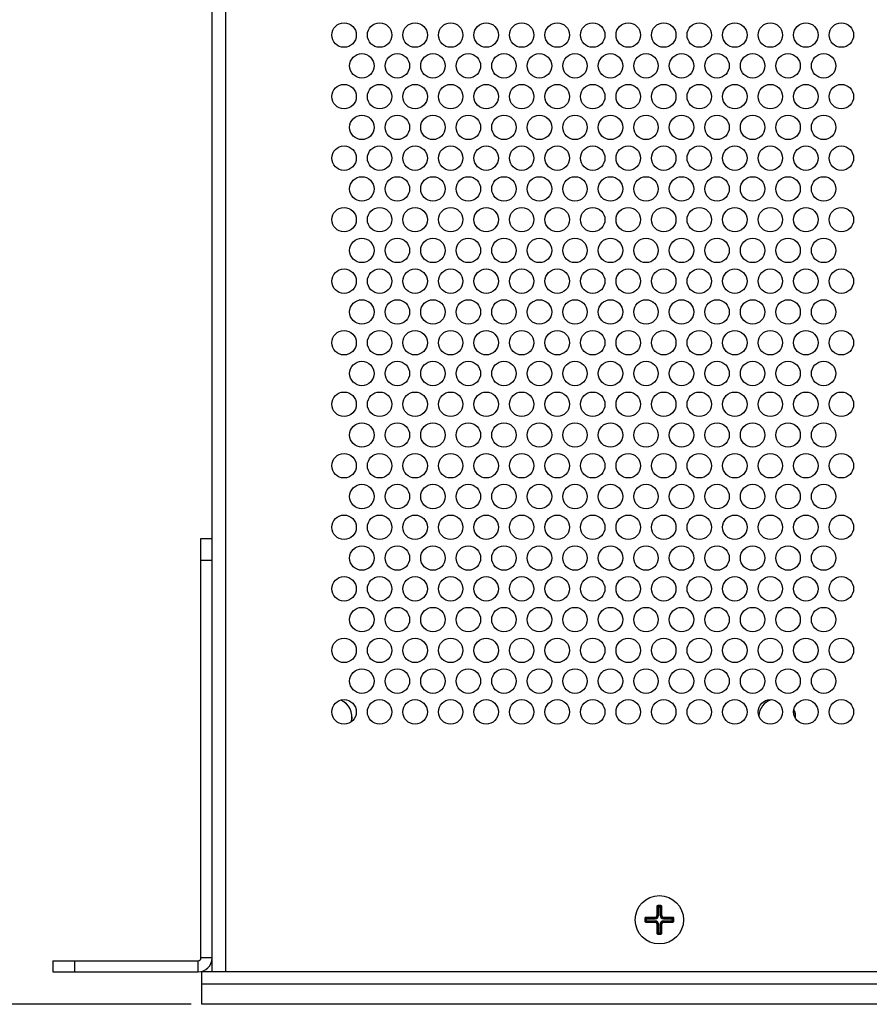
# Paper-space layout 'AV3_1' of a CAD drawing. Header units: inches. Extents: x 0 to 34, y -3.3 to 22.
# Tile 21 of 48: x 6.8 to 11.7, y 10.8 to 16.4. Entities that reach past the tile are written whole.
import ezdxf
from ezdxf.enums import TextEntityAlignment as Align

# ---------------------------------------------------------------- set-up
doc = ezdxf.new("R2010")
doc.units = ezdxf.units.IN
doc.header["$LTSCALE"] = 1.87
doc.header["$MEASUREMENT"] = 0
doc.layers.get('0').update_dxf_attribs({"linetype": 'CONTINUOUS'})
for name, color, linetype in [('02___PRT_ALL_AXES', 7, 'CONTINUOUS'), ('3_ALL_AXES', 7, 'CONTINUOUS'), ('DIM', 7, 'CONTINUOUS')]:
    doc.layers.add(name, color=color, linetype=linetype)
doc.dimstyles.new('DIMSTYLE_1', dxfattribs={"dimtxt": 0.125, "dimasz": 0.18, "dimexe": 0.125, "dimexo": 0.0625, "dimgap": 0.0625, "dimtad": 0, "dimtih": 1, "dimtoh": 1, "dimzin": 4, "dimdsep": 46, "dimtxsty": 'Standard', "dimblk": '_FILLED', "dimblk1": '_FILLED', "dimblk2": '_FILLED', "dimcen": 0.09, "dimadec": 0, "dimazin": 0, "dimtp": 0.01, "dimtm": 0.01, "dimtfac": 1, "dimtofl": 0, "dimtmove": 0, "dimatfit": 3, "dimldrblk": '_FILLED', "dimfxl": 0, "dimtolj": 1, "dimtzin": 4, "dimarcsym": 0})

# ---------------------------------------------------------------- blocks, each defined once
blk = doc.blocks.new('_FILLED')
at = {"color": 0, "linetype": 'ByBlock'}
blk.add_solid([(0, 0), (-1, 0.174), (-1, -0.174)], dxfattribs=at)
blk = doc.blocks.new('*D1')
at = {"layer": 'DIM', "color": 2, "linetype": 'Continuous'}
for p, q in [((8.2252, 20.8096), (5.8013, 20.8096)), ((5.9263, 20.8096), (5.9263, 15.906)), ((5.9263, 10.7524), (5.9263, 15.4685)), ((7.7502, 10.7524), (5.8013, 10.7524))]:
    blk.add_line(p, q, dxfattribs=at)
at = {"layer": 'DIM', "color": 2, "linetype": 'Continuous', "xscale": 0.18, "yscale": 0.18, "zscale": 0.18}
for p, rotation in [((5.9263, 20.8096), 90), ((5.9263, 10.7524), 270)]:
    blk.add_blockref('_FILLED', p, dxfattribs=dict(at, rotation=rotation))
at = {"layer": 'DIM', "color": 2, "linetype": 'Continuous'}
for s, width, p, p2 in [('10.06', 1.362964, (5.4888, 15.7185), (6.1138, 15.7185)), ('[', 1.498984, (5.4888, 15.531), (5.6138, 15.531)), ('255,5', 1.111027, (5.6138, 15.531), (6.2388, 15.531)), (']', 1.498984, (6.2388, 15.531), (6.3638, 15.531))]:
    blk.add_text(s, height=0.125, dxfattribs=dict(at, width=width)).set_placement(p, p2, align=Align.FIT)

psp = doc.layouts.new('AV3_1')

# ---------------------------------------------------------------- linework, layer by layer
at = {"color": 7, "linetype": 'Continuous'}
for p, q in [((7.8712, 13.4372), (7.8712, 20.7199)), ((7.8072, 11.0199), (7.8072, 13.4399)), ((7.8072, 13.4399), (7.8712, 13.4399)), ((10.4387, 11.3179), (10.4387, 11.2639)), ((10.4617, 11.3229), (10.4437, 11.3229)), ((10.4667, 11.2639), (10.4667, 11.3179)), ((10.4287, 11.2539), (10.3747, 11.2539)), ((10.5307, 11.2539), (10.4767, 11.2539)), ((10.3697, 11.2489), (10.3697, 11.2309)), ((10.3747, 11.2259), (10.4287, 11.2259)), ((10.4387, 11.2159), (10.4387, 11.1619)), ((10.4667, 11.1619), (10.4667, 11.2159)), ((10.4767, 11.2259), (10.5307, 11.2259)), ((10.5357, 11.2309), (10.5357, 11.2489)), ((10.4437, 11.1569), (10.4617, 11.1569)), ((6.9527, 11.0039), (6.9527, 10.9399)), ((6.9527, 11.0039), (7.7912, 11.0039)), ((7.8712, 10.9399), (7.8712, 11.0199)), ((7.8127, 10.7524), (7.8127, 10.9399)), ((25.0927, 10.9399), (7.8127, 10.9399)), ((25.0927, 10.8678), (7.8127, 10.8678)), ((25.0927, 10.7524), (7.8127, 10.7524))]:
    psp.add_line(p, q, dxfattribs=at)
at = {"color": 9, "linetype": 'Continuous'}
for p, q in [((7.9512, 10.9399), (7.9512, 20.7199)), ((7.8072, 13.3149), (7.8712, 13.3149)), ((10.4387, 11.3179), (10.4418, 11.3179)), ((10.4423, 11.2639), (10.4423, 11.3143)), ((10.4423, 11.3143), (10.463, 11.3143)), ((10.4437, 11.3229), (10.4437, 11.3198)), ((10.4472, 11.2639), (10.4472, 11.3192)), ((10.4472, 11.3192), (10.4581, 11.3192)), ((10.4581, 11.2639), (10.4581, 11.3192)), ((10.4617, 11.3229), (10.4617, 11.3198)), ((10.463, 11.3143), (10.463, 11.2639)), ((10.4667, 11.3179), (10.4635, 11.3179)), ((10.3747, 11.2539), (10.3747, 11.2508)), ((10.4287, 11.2453), (10.4287, 11.2539)), ((10.4472, 11.2639), (10.4387, 11.2639)), ((10.4581, 11.2639), (10.4667, 11.2639)), ((10.4767, 11.2453), (10.4767, 11.2539)), ((10.5307, 11.2539), (10.5307, 11.2508)), ((10.3697, 11.2489), (10.3728, 11.2489)), ((10.3697, 11.2309), (10.3728, 11.2309)), ((10.3733, 11.2344), (10.3733, 11.2453)), ((10.3733, 11.2453), (10.4287, 11.2453)), ((10.3733, 11.2344), (10.4287, 11.2344)), ((10.3747, 11.2259), (10.3747, 11.229)), ((10.3782, 11.2295), (10.3782, 11.2502)), ((10.3782, 11.2502), (10.4287, 11.2502)), ((10.3782, 11.2295), (10.4287, 11.2295)), ((10.4287, 11.2259), (10.4287, 11.2344)), ((10.4387, 11.2159), (10.4472, 11.2159)), ((10.4423, 11.2159), (10.4423, 11.1654)), ((10.4472, 11.2159), (10.4472, 11.1605)), ((10.4581, 11.2159), (10.4581, 11.1605)), ((10.4581, 11.2159), (10.4667, 11.2159)), ((10.463, 11.2159), (10.463, 11.1654)), ((10.4767, 11.2502), (10.5271, 11.2502)), ((10.4767, 11.2453), (10.532, 11.2453)), ((10.4767, 11.2344), (10.4767, 11.2259)), ((10.4767, 11.2344), (10.532, 11.2344)), ((10.5271, 11.2295), (10.4767, 11.2295)), ((10.5271, 11.2295), (10.5271, 11.2502)), ((10.5307, 11.2259), (10.5307, 11.229)), ((10.532, 11.2453), (10.532, 11.2344)), ((10.5357, 11.2489), (10.5325, 11.2489)), ((10.5357, 11.2309), (10.5325, 11.2309)), ((10.4387, 11.1619), (10.4418, 11.1619)), ((10.4423, 11.1654), (10.463, 11.1654)), ((10.4437, 11.1569), (10.4437, 11.16)), ((10.4581, 11.1605), (10.4472, 11.1605)), ((10.4617, 11.1569), (10.4617, 11.16)), ((10.4667, 11.1619), (10.4635, 11.1619)), ((7.0777, 11.0039), (7.0777, 10.9399)), ((7.7912, 10.9399), (7.7912, 11.0039)), ((7.8712, 11.0199), (7.8072, 11.0199))]:
    psp.add_line(p, q, dxfattribs=at)
at = {"color": 3, "linetype": 'Continuous'}
for p, q in [((7.8712, 11.0199), (7.8712, 13.4372)), ((6.9527, 10.9399), (7.7912, 10.9399))]:
    psp.add_line(p, q, dxfattribs=at)
at = {"color": 7, "linetype": 'Continuous'}
psp.add_circle((10.4527, 11.2399), 0.1395, dxfattribs=at)
for centre, radius, start, end in [((8.5727, 12.4099), 0.106, 345.576, 67.1881), ((11.1327, 12.4099), 0.106, 109.0684, 176.5292), ((11.1327, 12.4099), 0.106, 0, 24.3605), ((10.4437, 11.3179), 0.005, 90, 180), ((10.4617, 11.3179), 0.005, 0, 90), ((10.3747, 11.2489), 0.005, 90, 180), ((10.4287, 11.2639), 0.01, 270, 360), ((10.4767, 11.2639), 0.01, 180, 270), ((10.5307, 11.2489), 0.005, 0, 90), ((10.3747, 11.2309), 0.005, 180, 270), ((10.4287, 11.2159), 0.01, 0, 90), ((10.4767, 11.2159), 0.01, 90, 180), ((10.5307, 11.2309), 0.005, 270, 360), ((10.4437, 11.1619), 0.005, 180, 270), ((10.4617, 11.1619), 0.005, 270, 360), ((7.7912, 11.0199), 0.016, 270, 360)]:
    psp.add_arc(centre, radius, start, end, dxfattribs=at)
at = {"color": 9, "linetype": 'Continuous'}
for centre, radius, start, end in [((10.4437, 11.3179), 0.0019, 90, 180), ((10.4617, 11.3179), 0.0019, 0, 90), ((10.3747, 11.2489), 0.0019, 90, 180), ((10.4287, 11.2639), 0.0186, 270, 360), ((10.4287, 11.2639), 0.0136, 270, 360), ((10.4767, 11.2639), 0.0186, 180, 270), ((10.4767, 11.2639), 0.0136, 180, 270), ((10.5307, 11.2489), 0.0019, 0, 90), ((10.3747, 11.2309), 0.0019, 180, 270), ((10.4287, 11.2159), 0.0186, 0, 90), ((10.4287, 11.2159), 0.0136, 0, 90), ((10.4767, 11.2159), 0.0186, 90, 180), ((10.4767, 11.2159), 0.0136, 90, 180), ((10.5307, 11.2309), 0.0019, 270, 360), ((10.4437, 11.1619), 0.0019, 180, 270), ((10.4617, 11.1619), 0.0019, 270, 360)]:
    psp.add_arc(centre, radius, start, end, dxfattribs=at)
at = {"color": 3, "linetype": 'Continuous'}
psp.add_arc((7.7912, 11.0199), 0.08, 270, 360, dxfattribs=at)
at = {"color": 9, "linetype": 'Continuous'}
for points, knots in [([(10.4423, 11.3143), (10.4423, 11.3145), (10.4423, 11.3149), (10.4422, 11.3156), (10.4422, 11.3162), (10.4421, 11.3166), (10.4421, 11.317), (10.442, 11.3172), (10.442, 11.3174), (10.4419, 11.3175), (10.4419, 11.3177), (10.4419, 11.3177), (10.4418, 11.3178), (10.4418, 11.3178), (10.4418, 11.3178), (10.4418, 11.3179), (10.4418, 11.3179), (10.4418, 11.3179)], [0, 0, 0, 0, 0.178503, 0.353451, 0.518806, 0.668524, 0.735643, 0.796609, 0.850698, 0.897214, 0.935518, 0.951434, 0.965139, 0.976642, 0.986038, 0.993607, 1, 1, 1, 1]), ([(10.4423, 11.3143), (10.4423, 11.3143), (10.4423, 11.3143), (10.4424, 11.3144), (10.4425, 11.3144), (10.4426, 11.3145), (10.4427, 11.3146), (10.4429, 11.3148), (10.4432, 11.315), (10.4436, 11.3153), (10.4441, 11.3157), (10.4445, 11.3161), (10.4449, 11.3166), (10.4454, 11.317), (10.4458, 11.3175), (10.4462, 11.3179), (10.4465, 11.3183), (10.4468, 11.3186), (10.4469, 11.3188), (10.447, 11.3189), (10.4471, 11.319), (10.4472, 11.3191), (10.4472, 11.3192), (10.4472, 11.3192), (10.4472, 11.3192)], [0, 0, 0, 0, 0.008362, 0.02041, 0.03614, 0.055513, 0.078451, 0.104775, 0.166718, 0.239494, 0.320932, 0.408749, 0.499861, 0.590892, 0.678611, 0.760098, 0.833181, 0.895703, 0.922277, 0.945343, 0.964676, 0.980212, 0.991953, 1, 1, 1, 1]), ([(10.4472, 11.3192), (10.447, 11.3192), (10.4466, 11.3193), (10.4459, 11.3193), (10.4453, 11.3193), (10.4449, 11.3194), (10.4445, 11.3194), (10.4443, 11.3195), (10.4441, 11.3195), (10.444, 11.3196), (10.4439, 11.3196), (10.4438, 11.3196), (10.4437, 11.3197), (10.4437, 11.3197), (10.4437, 11.3197), (10.4437, 11.3197), (10.4437, 11.3197), (10.4437, 11.3198)], [0, 0, 0, 0, 0.178553, 0.353499, 0.518826, 0.668508, 0.735611, 0.796565, 0.850647, 0.897161, 0.935472, 0.951394, 0.965107, 0.976619, 0.986026, 0.993603, 1, 1, 1, 1]), ([(10.4581, 11.3192), (10.4583, 11.3192), (10.4587, 11.3193), (10.4594, 11.3193), (10.46, 11.3193), (10.4604, 11.3194), (10.4608, 11.3194), (10.461, 11.3195), (10.4612, 11.3195), (10.4613, 11.3196), (10.4614, 11.3196), (10.4615, 11.3196), (10.4616, 11.3197), (10.4616, 11.3197), (10.4616, 11.3197), (10.4616, 11.3197), (10.4617, 11.3197), (10.4617, 11.3198)], [0, 0, 0, 0, 0.178503, 0.353451, 0.518806, 0.668524, 0.735643, 0.796609, 0.850698, 0.897214, 0.935518, 0.951434, 0.965139, 0.976642, 0.986038, 0.993607, 1, 1, 1, 1]), ([(10.4581, 11.3192), (10.4581, 11.3192), (10.4581, 11.3192), (10.4582, 11.3191), (10.4582, 11.319), (10.4583, 11.3189), (10.4584, 11.3188), (10.4585, 11.3186), (10.4588, 11.3183), (10.4591, 11.3179), (10.4595, 11.3175), (10.4599, 11.317), (10.4604, 11.3166), (10.4608, 11.3161), (10.4613, 11.3157), (10.4617, 11.3153), (10.4621, 11.315), (10.4624, 11.3147), (10.4626, 11.3146), (10.4627, 11.3145), (10.4628, 11.3144), (10.4629, 11.3143), (10.463, 11.3143), (10.463, 11.3143), (10.463, 11.3143)], [0, 0, 0, 0, 0.008362, 0.02041, 0.03614, 0.055513, 0.078451, 0.104775, 0.166718, 0.239494, 0.320932, 0.408749, 0.499861, 0.590892, 0.678611, 0.760098, 0.833181, 0.895703, 0.922277, 0.945343, 0.964676, 0.980212, 0.991953, 1, 1, 1, 1]), ([(10.463, 11.3143), (10.463, 11.3145), (10.463, 11.3149), (10.4631, 11.3156), (10.4631, 11.3162), (10.4632, 11.3166), (10.4632, 11.317), (10.4633, 11.3172), (10.4633, 11.3174), (10.4634, 11.3175), (10.4634, 11.3177), (10.4634, 11.3177), (10.4635, 11.3178), (10.4635, 11.3178), (10.4635, 11.3178), (10.4635, 11.3179), (10.4635, 11.3179), (10.4635, 11.3179)], [0, 0, 0, 0, 0.178553, 0.353499, 0.518826, 0.668508, 0.735611, 0.796565, 0.850647, 0.897161, 0.935472, 0.951394, 0.965107, 0.976619, 0.986026, 0.993603, 1, 1, 1, 1]), ([(10.3782, 11.2502), (10.378, 11.2502), (10.3776, 11.2503), (10.3769, 11.2503), (10.3763, 11.2503), (10.3759, 11.2504), (10.3755, 11.2504), (10.3753, 11.2505), (10.3751, 11.2505), (10.375, 11.2506), (10.3749, 11.2506), (10.3748, 11.2506), (10.3747, 11.2507), (10.3747, 11.2507), (10.3747, 11.2507), (10.3747, 11.2507), (10.3747, 11.2507), (10.3747, 11.2508)], [0, 0, 0, 0, 0.178553, 0.353499, 0.518826, 0.668508, 0.735611, 0.796565, 0.850647, 0.897161, 0.935472, 0.951394, 0.965107, 0.976619, 0.986026, 0.993603, 1, 1, 1, 1]), ([(10.5271, 11.2502), (10.5273, 11.2502), (10.5277, 11.2503), (10.5284, 11.2503), (10.529, 11.2503), (10.5294, 11.2504), (10.5298, 11.2504), (10.53, 11.2505), (10.5302, 11.2505), (10.5303, 11.2506), (10.5304, 11.2506), (10.5305, 11.2506), (10.5306, 11.2507), (10.5306, 11.2507), (10.5306, 11.2507), (10.5306, 11.2507), (10.5307, 11.2507), (10.5307, 11.2508)], [0, 0, 0, 0, 0.178503, 0.353451, 0.518806, 0.668524, 0.735643, 0.796609, 0.850698, 0.897214, 0.935518, 0.951434, 0.965139, 0.976642, 0.986038, 0.993607, 1, 1, 1, 1]), ([(10.3733, 11.2453), (10.3733, 11.2455), (10.3733, 11.2459), (10.3732, 11.2466), (10.3732, 11.2472), (10.3731, 11.2476), (10.3731, 11.248), (10.373, 11.2482), (10.373, 11.2484), (10.3729, 11.2485), (10.3729, 11.2487), (10.3729, 11.2487), (10.3728, 11.2488), (10.3728, 11.2488), (10.3728, 11.2488), (10.3728, 11.2489), (10.3728, 11.2489), (10.3728, 11.2489)], [0, 0, 0, 0, 0.178503, 0.353451, 0.518806, 0.668524, 0.735643, 0.796609, 0.850698, 0.897214, 0.935518, 0.951434, 0.965139, 0.976642, 0.986038, 0.993607, 1, 1, 1, 1]), ([(10.3733, 11.2344), (10.3733, 11.2342), (10.3733, 11.2338), (10.3732, 11.2331), (10.3732, 11.2326), (10.3731, 11.2321), (10.3731, 11.2318), (10.373, 11.2315), (10.373, 11.2313), (10.3729, 11.2312), (10.3729, 11.2311), (10.3729, 11.231), (10.3728, 11.2309), (10.3728, 11.2309), (10.3728, 11.2309), (10.3728, 11.2309), (10.3728, 11.2309), (10.3728, 11.2309)], [0, 0, 0, 0, 0.178503, 0.353451, 0.518806, 0.668524, 0.735643, 0.796609, 0.850698, 0.897214, 0.935518, 0.951434, 0.965139, 0.976642, 0.986038, 0.993607, 1, 1, 1, 1]), ([(10.3733, 11.2453), (10.3733, 11.2453), (10.3733, 11.2453), (10.3734, 11.2454), (10.3735, 11.2454), (10.3736, 11.2455), (10.3737, 11.2456), (10.3739, 11.2458), (10.3742, 11.246), (10.3746, 11.2463), (10.3751, 11.2467), (10.3755, 11.2471), (10.3759, 11.2476), (10.3764, 11.248), (10.3768, 11.2485), (10.3772, 11.2489), (10.3775, 11.2493), (10.3778, 11.2496), (10.3779, 11.2498), (10.378, 11.2499), (10.3781, 11.25), (10.3782, 11.2501), (10.3782, 11.2502), (10.3782, 11.2502), (10.3782, 11.2502)], [0, 0, 0, 0, 0.008362, 0.02041, 0.03614, 0.055513, 0.078451, 0.104775, 0.166718, 0.239494, 0.320932, 0.408749, 0.499861, 0.590892, 0.678611, 0.760098, 0.833181, 0.895703, 0.922277, 0.945343, 0.964676, 0.980212, 0.991953, 1, 1, 1, 1]), ([(10.3782, 11.2295), (10.3782, 11.2295), (10.3782, 11.2295), (10.3782, 11.2296), (10.3781, 11.2297), (10.378, 11.2298), (10.3779, 11.2299), (10.3778, 11.2301), (10.3775, 11.2304), (10.3772, 11.2308), (10.3768, 11.2313), (10.3764, 11.2317), (10.3759, 11.2321), (10.3755, 11.2326), (10.3751, 11.233), (10.3746, 11.2334), (10.3742, 11.2337), (10.3739, 11.234), (10.3737, 11.2341), (10.3736, 11.2342), (10.3735, 11.2343), (10.3734, 11.2344), (10.3733, 11.2344), (10.3733, 11.2344), (10.3733, 11.2344)], [0, 0, 0, 0, 0.008047, 0.019788, 0.035324, 0.054657, 0.077723, 0.104297, 0.166819, 0.239902, 0.321389, 0.409108, 0.500139, 0.591251, 0.679068, 0.760506, 0.833282, 0.895225, 0.921549, 0.944487, 0.96386, 0.97959, 0.991638, 1, 1, 1, 1]), ([(10.3782, 11.2295), (10.378, 11.2295), (10.3776, 11.2295), (10.3769, 11.2294), (10.3763, 11.2294), (10.3759, 11.2293), (10.3755, 11.2293), (10.3753, 11.2292), (10.3751, 11.2292), (10.375, 11.2291), (10.3749, 11.2291), (10.3748, 11.2291), (10.3747, 11.2291), (10.3747, 11.229), (10.3747, 11.229), (10.3747, 11.229), (10.3747, 11.229), (10.3747, 11.229)], [0, 0, 0, 0, 0.178553, 0.353499, 0.518826, 0.668508, 0.735611, 0.796565, 0.850647, 0.897161, 0.935472, 0.951394, 0.965107, 0.976619, 0.986026, 0.993603, 1, 1, 1, 1]), ([(10.5271, 11.2502), (10.5271, 11.2502), (10.5271, 11.2502), (10.5272, 11.2501), (10.5272, 11.25), (10.5273, 11.2499), (10.5274, 11.2498), (10.5275, 11.2496), (10.5278, 11.2493), (10.5281, 11.2489), (10.5285, 11.2485), (10.5289, 11.248), (10.5294, 11.2476), (10.5298, 11.2471), (10.5303, 11.2467), (10.5307, 11.2463), (10.5311, 11.246), (10.5314, 11.2457), (10.5316, 11.2456), (10.5317, 11.2455), (10.5318, 11.2454), (10.5319, 11.2453), (10.532, 11.2453), (10.532, 11.2453), (10.532, 11.2453)], [0, 0, 0, 0, 0.008362, 0.02041, 0.03614, 0.055513, 0.078451, 0.104775, 0.166718, 0.239494, 0.320932, 0.408749, 0.499861, 0.590892, 0.678611, 0.760098, 0.833181, 0.895703, 0.922277, 0.945343, 0.964676, 0.980212, 0.991953, 1, 1, 1, 1]), ([(10.532, 11.2344), (10.532, 11.2344), (10.532, 11.2344), (10.5319, 11.2344), (10.5318, 11.2343), (10.5317, 11.2342), (10.5316, 11.2341), (10.5314, 11.234), (10.5311, 11.2337), (10.5307, 11.2334), (10.5303, 11.233), (10.5298, 11.2326), (10.5294, 11.2321), (10.5289, 11.2317), (10.5285, 11.2313), (10.5281, 11.2308), (10.5278, 11.2304), (10.5275, 11.2301), (10.5274, 11.2299), (10.5273, 11.2298), (10.5272, 11.2297), (10.5271, 11.2296), (10.5271, 11.2295), (10.5271, 11.2295), (10.5271, 11.2295)], [0, 0, 0, 0, 0.008362, 0.02041, 0.03614, 0.055513, 0.078451, 0.104775, 0.166718, 0.239494, 0.320932, 0.408749, 0.499861, 0.590892, 0.678611, 0.760098, 0.833181, 0.895703, 0.922277, 0.945343, 0.964676, 0.980212, 0.991953, 1, 1, 1, 1]), ([(10.5271, 11.2295), (10.5273, 11.2295), (10.5277, 11.2295), (10.5284, 11.2294), (10.529, 11.2294), (10.5294, 11.2293), (10.5298, 11.2293), (10.53, 11.2292), (10.5302, 11.2292), (10.5303, 11.2291), (10.5304, 11.2291), (10.5305, 11.2291), (10.5306, 11.2291), (10.5306, 11.229), (10.5306, 11.229), (10.5306, 11.229), (10.5307, 11.229), (10.5307, 11.229)], [0, 0, 0, 0, 0.178553, 0.353499, 0.518826, 0.668508, 0.735611, 0.796565, 0.850647, 0.897161, 0.935472, 0.951394, 0.965107, 0.976619, 0.986026, 0.993603, 1, 1, 1, 1]), ([(10.532, 11.2453), (10.532, 11.2455), (10.532, 11.2459), (10.5321, 11.2466), (10.5321, 11.2472), (10.5322, 11.2476), (10.5322, 11.248), (10.5323, 11.2482), (10.5323, 11.2484), (10.5324, 11.2485), (10.5324, 11.2487), (10.5324, 11.2487), (10.5325, 11.2488), (10.5325, 11.2488), (10.5325, 11.2488), (10.5325, 11.2489), (10.5325, 11.2489), (10.5325, 11.2489)], [0, 0, 0, 0, 0.178553, 0.353499, 0.518826, 0.668508, 0.735611, 0.796565, 0.850647, 0.897161, 0.935472, 0.951394, 0.965107, 0.976619, 0.986026, 0.993603, 1, 1, 1, 1]), ([(10.532, 11.2344), (10.532, 11.2342), (10.5321, 11.2338), (10.5321, 11.2331), (10.5321, 11.2326), (10.5322, 11.2321), (10.5322, 11.2318), (10.5323, 11.2315), (10.5323, 11.2313), (10.5324, 11.2312), (10.5324, 11.2311), (10.5324, 11.231), (10.5325, 11.2309), (10.5325, 11.2309), (10.5325, 11.2309), (10.5325, 11.2309), (10.5325, 11.2309), (10.5325, 11.2309)], [0, 0, 0, 0, 0.178503, 0.353451, 0.518806, 0.668524, 0.735643, 0.796609, 0.850698, 0.897214, 0.935518, 0.951434, 0.965139, 0.976642, 0.986038, 0.993607, 1, 1, 1, 1]), ([(10.4423, 11.1654), (10.4423, 11.1652), (10.4423, 11.1648), (10.4422, 11.1641), (10.4422, 11.1635), (10.4421, 11.1631), (10.4421, 11.1628), (10.442, 11.1625), (10.442, 11.1623), (10.4419, 11.1622), (10.4419, 11.1621), (10.4419, 11.162), (10.4418, 11.1619), (10.4418, 11.1619), (10.4418, 11.1619), (10.4418, 11.1619), (10.4418, 11.1619), (10.4418, 11.1619)], [0, 0, 0, 0, 0.178553, 0.353499, 0.518826, 0.668508, 0.735611, 0.796565, 0.850647, 0.897161, 0.935472, 0.951394, 0.965107, 0.976619, 0.986026, 0.993603, 1, 1, 1, 1]), ([(10.4472, 11.1605), (10.4472, 11.1605), (10.4472, 11.1605), (10.4471, 11.1606), (10.4471, 11.1607), (10.447, 11.1608), (10.4469, 11.1609), (10.4468, 11.1611), (10.4465, 11.1614), (10.4462, 11.1618), (10.4458, 11.1623), (10.4454, 11.1627), (10.4449, 11.1631), (10.4445, 11.1636), (10.444, 11.164), (10.4436, 11.1644), (10.4432, 11.1647), (10.4429, 11.165), (10.4427, 11.1651), (10.4426, 11.1652), (10.4425, 11.1653), (10.4424, 11.1654), (10.4423, 11.1654), (10.4423, 11.1654), (10.4423, 11.1654)], [0, 0, 0, 0, 0.008362, 0.02041, 0.03614, 0.055513, 0.078451, 0.104775, 0.166718, 0.239494, 0.320932, 0.408749, 0.499861, 0.590892, 0.678611, 0.760098, 0.833181, 0.895703, 0.922277, 0.945343, 0.964676, 0.980212, 0.991953, 1, 1, 1, 1]), ([(10.4472, 11.1605), (10.447, 11.1605), (10.4466, 11.1605), (10.4459, 11.1604), (10.4453, 11.1604), (10.4449, 11.1603), (10.4445, 11.1603), (10.4443, 11.1602), (10.4441, 11.1602), (10.444, 11.1601), (10.4439, 11.1601), (10.4438, 11.1601), (10.4437, 11.1601), (10.4437, 11.16), (10.4437, 11.16), (10.4437, 11.16), (10.4437, 11.16), (10.4437, 11.16)], [0, 0, 0, 0, 0.178503, 0.353451, 0.518806, 0.668524, 0.735643, 0.796609, 0.850698, 0.897214, 0.935518, 0.951434, 0.965139, 0.976642, 0.986038, 0.993607, 1, 1, 1, 1]), ([(10.463, 11.1654), (10.463, 11.1654), (10.463, 11.1654), (10.4629, 11.1654), (10.4628, 11.1653), (10.4627, 11.1652), (10.4626, 11.1651), (10.4624, 11.165), (10.4621, 11.1647), (10.4617, 11.1644), (10.4613, 11.164), (10.4608, 11.1636), (10.4604, 11.1631), (10.4599, 11.1627), (10.4595, 11.1623), (10.4591, 11.1618), (10.4588, 11.1614), (10.4585, 11.1611), (10.4584, 11.1609), (10.4583, 11.1608), (10.4582, 11.1607), (10.4581, 11.1606), (10.4581, 11.1605), (10.4581, 11.1605), (10.4581, 11.1605)], [0, 0, 0, 0, 0.008362, 0.02041, 0.03614, 0.055513, 0.078451, 0.104775, 0.166718, 0.239494, 0.320932, 0.408749, 0.499861, 0.590892, 0.678611, 0.760098, 0.833181, 0.895703, 0.922277, 0.945343, 0.964676, 0.980212, 0.991953, 1, 1, 1, 1]), ([(10.4581, 11.1605), (10.4583, 11.1605), (10.4587, 11.1605), (10.4594, 11.1604), (10.46, 11.1604), (10.4604, 11.1603), (10.4608, 11.1603), (10.461, 11.1602), (10.4612, 11.1602), (10.4613, 11.1601), (10.4614, 11.1601), (10.4615, 11.1601), (10.4616, 11.1601), (10.4616, 11.16), (10.4616, 11.16), (10.4616, 11.16), (10.4617, 11.16), (10.4617, 11.16)], [0, 0, 0, 0, 0.178553, 0.353499, 0.518826, 0.668508, 0.735611, 0.796565, 0.850647, 0.897161, 0.935472, 0.951394, 0.965107, 0.976619, 0.986026, 0.993603, 1, 1, 1, 1]), ([(10.463, 11.1654), (10.463, 11.1652), (10.4631, 11.1648), (10.4631, 11.1641), (10.4631, 11.1635), (10.4632, 11.1631), (10.4632, 11.1628), (10.4633, 11.1625), (10.4633, 11.1623), (10.4634, 11.1622), (10.4634, 11.1621), (10.4634, 11.162), (10.4635, 11.1619), (10.4635, 11.1619), (10.4635, 11.1619), (10.4635, 11.1619), (10.4635, 11.1619), (10.4635, 11.1619)], [0, 0, 0, 0, 0.178503, 0.353451, 0.518806, 0.668524, 0.735643, 0.796609, 0.850698, 0.897214, 0.935518, 0.951434, 0.965139, 0.976642, 0.986038, 0.993607, 1, 1, 1, 1])]:
    psp.add_open_spline(points, degree=3, knots=knots, dxfattribs=at)
at = {"layer": '02___PRT_ALL_AXES', "color": 7, "linetype": 'Continuous'}
for centre, start, end in [((8.5727, 12.4099), 345.7898, 66.9133), ((11.1327, 12.4099), 109.4536, 176.1693), ((11.1327, 12.4099), 355.9382, 24.5863)]:
    psp.add_arc(centre, 0.1065, start, end, dxfattribs=at)
at = {"layer": '3_ALL_AXES', "color": 7, "linetype": 'Continuous'}
for centre, radius in [((8.6332, 16.3456), 0.0705), ((8.8382, 16.3456), 0.0705), ((9.0432, 16.3456), 0.0705), ((9.2482, 16.3456), 0.0705), ((9.4532, 16.3456), 0.0705), ((9.6582, 16.3456), 0.0705), ((9.8632, 16.3456), 0.0705), ((10.0682, 16.3456), 0.0705), ((10.2732, 16.3456), 0.0705), ((10.4782, 16.3456), 0.0705), ((10.6832, 16.3456), 0.0705), ((10.8882, 16.3456), 0.0705), ((11.0932, 16.3456), 0.0705), ((11.2982, 16.3456), 0.0705), ((11.5032, 16.3456), 0.0705), ((8.7357, 16.1681), 0.0705), ((8.9407, 16.1681), 0.0705), ((9.1457, 16.1681), 0.0705), ((9.3507, 16.1681), 0.0705), ((9.5557, 16.1681), 0.0705), ((9.7607, 16.1681), 0.0705), ((9.9657, 16.1681), 0.0705), ((10.1707, 16.1681), 0.0705), ((10.3757, 16.1681), 0.0705), ((10.5807, 16.1681), 0.0705), ((10.7857, 16.1681), 0.0705), ((10.9907, 16.1681), 0.0705), ((11.1957, 16.1681), 0.0705), ((11.4007, 16.1681), 0.0705), ((8.6332, 15.9906), 0.0705), ((8.8382, 15.9906), 0.0705), ((9.0432, 15.9906), 0.0705), ((9.2482, 15.9906), 0.0705), ((9.4532, 15.9906), 0.0705), ((9.6582, 15.9906), 0.0705), ((9.8632, 15.9906), 0.0705), ((10.0682, 15.9906), 0.0705), ((10.2732, 15.9906), 0.0705), ((10.4782, 15.9906), 0.0705), ((10.6832, 15.9906), 0.0705), ((10.8882, 15.9906), 0.0705), ((11.0932, 15.9906), 0.0705), ((11.2982, 15.9906), 0.0705), ((11.5032, 15.9906), 0.0705), ((8.7357, 15.813), 0.0705), ((8.9407, 15.813), 0.0705), ((9.1457, 15.813), 0.0705), ((9.3507, 15.813), 0.0705), ((9.5557, 15.813), 0.0705), ((9.7607, 15.813), 0.0705), ((9.9657, 15.813), 0.0705), ((10.1707, 15.813), 0.0705), ((10.3757, 15.813), 0.0705), ((10.5807, 15.813), 0.0705), ((10.7857, 15.813), 0.0705), ((10.9907, 15.813), 0.0705), ((11.1957, 15.813), 0.0705), ((11.4007, 15.813), 0.0705), ((8.6332, 15.6355), 0.0705), ((8.8382, 15.6355), 0.0705), ((9.0432, 15.6355), 0.0705), ((9.2482, 15.6355), 0.0705), ((9.4532, 15.6355), 0.0705), ((9.6582, 15.6355), 0.0705), ((9.8632, 15.6355), 0.0705), ((10.0682, 15.6355), 0.0705), ((10.2732, 15.6355), 0.0705), ((10.4782, 15.6355), 0.0705), ((10.6832, 15.6355), 0.0705), ((10.8882, 15.6355), 0.0705), ((11.0932, 15.6355), 0.0705), ((11.2982, 15.6355), 0.0705), ((11.5032, 15.6355), 0.0705), ((8.7357, 15.458), 0.0705), ((8.9407, 15.458), 0.0705), ((9.1457, 15.458), 0.0705), ((9.3507, 15.458), 0.0705), ((9.5557, 15.458), 0.0705), ((9.7607, 15.458), 0.0705), ((9.9657, 15.458), 0.0705), ((10.1707, 15.458), 0.0705), ((10.3757, 15.458), 0.0705), ((10.5807, 15.458), 0.0705), ((10.7857, 15.458), 0.0705), ((10.9907, 15.458), 0.0705), ((11.1957, 15.458), 0.0705), ((11.4007, 15.458), 0.0705), ((8.6332, 15.2804), 0.0705), ((8.8382, 15.2804), 0.0705), ((9.0432, 15.2804), 0.0705), ((9.2482, 15.2804), 0.0705), ((9.4532, 15.2804), 0.0705), ((9.6582, 15.2804), 0.0705), ((9.8632, 15.2804), 0.0705), ((10.0682, 15.2804), 0.0705), ((10.2732, 15.2804), 0.0705), ((10.4782, 15.2804), 0.0705), ((10.6832, 15.2804), 0.0705), ((10.8882, 15.2804), 0.0705), ((11.0932, 15.2804), 0.0705), ((11.2982, 15.2804), 0.0705), ((11.5032, 15.2804), 0.0705), ((8.7357, 15.1029), 0.0705), ((8.9407, 15.1029), 0.0705), ((9.1457, 15.1029), 0.0705), ((9.3507, 15.1029), 0.0705), ((9.5557, 15.1029), 0.0705), ((9.7607, 15.1029), 0.0705), ((9.9657, 15.1029), 0.0705), ((10.1707, 15.1029), 0.0705), ((10.3757, 15.1029), 0.0705), ((10.5807, 15.1029), 0.0705), ((10.7857, 15.1029), 0.0705), ((10.9907, 15.1029), 0.0705), ((11.1957, 15.1029), 0.0705), ((11.4007, 15.1029), 0.0705), ((8.6332, 14.9254), 0.0705), ((8.8382, 14.9254), 0.0705), ((9.0432, 14.9254), 0.0705), ((9.2482, 14.9254), 0.0705), ((9.4532, 14.9254), 0.0705), ((9.6582, 14.9254), 0.0705), ((9.8632, 14.9254), 0.0705), ((10.0682, 14.9254), 0.0705), ((10.2732, 14.9254), 0.0705), ((10.4782, 14.9254), 0.0705), ((10.6832, 14.9254), 0.0705), ((10.8882, 14.9254), 0.0705), ((11.0932, 14.9254), 0.0705), ((11.2982, 14.9254), 0.0705), ((11.5032, 14.9254), 0.0705), ((8.7357, 14.7478), 0.0705), ((8.9407, 14.7478), 0.0705), ((9.1457, 14.7478), 0.0705), ((9.3507, 14.7478), 0.0705), ((9.5557, 14.7478), 0.0705), ((9.7607, 14.7478), 0.0705), ((9.9657, 14.7478), 0.0705), ((10.1707, 14.7478), 0.0705), ((10.3757, 14.7478), 0.0705), ((10.5807, 14.7478), 0.0705), ((10.7857, 14.7478), 0.0705), ((10.9907, 14.7478), 0.0705), ((11.1957, 14.7478), 0.0705), ((11.4007, 14.7478), 0.0705), ((8.6332, 14.5703), 0.0705), ((8.8382, 14.5703), 0.0705), ((9.0432, 14.5703), 0.0705), ((9.2482, 14.5703), 0.0705), ((9.4532, 14.5703), 0.0705), ((9.6582, 14.5703), 0.0705), ((9.8632, 14.5703), 0.0705), ((10.0682, 14.5703), 0.0705), ((10.2732, 14.5703), 0.0705), ((10.4782, 14.5703), 0.0705), ((10.6832, 14.5703), 0.0705), ((10.8882, 14.5703), 0.0705), ((11.0932, 14.5703), 0.0705), ((11.2982, 14.5703), 0.0705), ((11.5032, 14.5703), 0.0705), ((8.7357, 14.3927), 0.0705), ((8.9407, 14.3927), 0.0705), ((9.1457, 14.3927), 0.0705), ((9.3507, 14.3927), 0.0705), ((9.5557, 14.3927), 0.0705), ((9.7607, 14.3927), 0.0705), ((9.9657, 14.3927), 0.0705), ((10.1707, 14.3927), 0.0705), ((10.3757, 14.3927), 0.0705), ((10.5807, 14.3927), 0.0705), ((10.7857, 14.3927), 0.0705), ((10.9907, 14.3927), 0.0705), ((11.1957, 14.3927), 0.0705), ((11.4007, 14.3927), 0.0705), ((8.6332, 14.2152), 0.0705), ((8.8382, 14.2152), 0.0705), ((9.0432, 14.2152), 0.0705), ((9.2482, 14.2152), 0.0705), ((9.4532, 14.2152), 0.0705), ((9.6582, 14.2152), 0.0705), ((9.8632, 14.2152), 0.0705), ((10.0682, 14.2152), 0.0705), ((10.2732, 14.2152), 0.0705), ((10.4782, 14.2152), 0.0705), ((10.6832, 14.2152), 0.0705), ((10.8882, 14.2152), 0.0705), ((11.0932, 14.2152), 0.0705), ((11.2982, 14.2152), 0.0705), ((11.5032, 14.2152), 0.0705), ((8.7357, 14.0377), 0.0705), ((8.9407, 14.0377), 0.0705), ((9.1457, 14.0377), 0.0705), ((9.3507, 14.0377), 0.0705), ((9.5557, 14.0377), 0.0705), ((9.7607, 14.0377), 0.0705), ((9.9657, 14.0377), 0.0705), ((10.1707, 14.0377), 0.0705), ((10.3757, 14.0377), 0.0705), ((10.5807, 14.0377), 0.0705), ((10.7857, 14.0377), 0.0705), ((10.9907, 14.0377), 0.0705), ((11.1957, 14.0377), 0.0705), ((11.4007, 14.0377), 0.0705), ((8.6332, 13.8601), 0.0705), ((8.8382, 13.8601), 0.0705), ((9.0432, 13.8601), 0.0705), ((9.2482, 13.8601), 0.0705), ((9.4532, 13.8601), 0.0705), ((9.6582, 13.8601), 0.0705), ((9.8632, 13.8601), 0.0705), ((10.0682, 13.8601), 0.0705), ((10.2732, 13.8601), 0.0705), ((10.4782, 13.8601), 0.0705), ((10.6832, 13.8601), 0.0705), ((10.8882, 13.8601), 0.0705), ((11.0932, 13.8601), 0.0705), ((11.2982, 13.8601), 0.0705), ((11.5032, 13.8601), 0.0705), ((8.7357, 13.6826), 0.0705), ((8.9407, 13.6826), 0.0705), ((9.1457, 13.6826), 0.0705), ((9.3507, 13.6826), 0.0705), ((9.5557, 13.6826), 0.0705), ((9.7607, 13.6826), 0.0705), ((9.9657, 13.6826), 0.0705), ((10.1707, 13.6826), 0.0705), ((10.3757, 13.6826), 0.0705), ((10.5807, 13.6826), 0.0705), ((10.7857, 13.6826), 0.0705), ((10.9907, 13.6826), 0.0705), ((11.1957, 13.6826), 0.0705), ((11.4007, 13.6826), 0.0705), ((8.6332, 13.5051), 0.0705), ((8.8382, 13.5051), 0.0705), ((9.0432, 13.5051), 0.0705), ((9.2482, 13.5051), 0.0705), ((9.4532, 13.5051), 0.0705), ((9.6582, 13.5051), 0.0705), ((9.8632, 13.5051), 0.0705), ((10.0682, 13.5051), 0.0705), ((10.2732, 13.5051), 0.0705), ((10.4782, 13.5051), 0.0705), ((10.6832, 13.5051), 0.0705), ((10.8882, 13.5051), 0.0705), ((11.0932, 13.5051), 0.0705), ((11.2982, 13.5051), 0.0705), ((11.5032, 13.5051), 0.0705), ((8.7357, 13.3275), 0.0705), ((8.9407, 13.3275), 0.0705), ((9.1457, 13.3275), 0.0705), ((9.3507, 13.3275), 0.0705), ((9.5557, 13.3275), 0.0705), ((9.7607, 13.3275), 0.0705), ((9.9657, 13.3275), 0.0705), ((10.1707, 13.3275), 0.0705), ((10.3757, 13.3275), 0.0705), ((10.5807, 13.3275), 0.0705), ((10.7857, 13.3275), 0.0705), ((10.9907, 13.3275), 0.0705), ((11.1957, 13.3275), 0.0705), ((11.4007, 13.3275), 0.0705), ((8.6332, 13.15), 0.0705), ((8.8382, 13.15), 0.0705), ((9.0432, 13.15), 0.0705), ((9.2482, 13.15), 0.0705), ((9.4532, 13.15), 0.0705), ((9.6582, 13.15), 0.0705), ((9.8632, 13.15), 0.0705), ((10.0682, 13.15), 0.0705), ((10.2732, 13.15), 0.0705), ((10.4782, 13.15), 0.0705), ((10.6832, 13.15), 0.0705), ((10.8882, 13.15), 0.0705), ((11.0932, 13.15), 0.0705), ((11.2982, 13.15), 0.0705), ((11.5032, 13.15), 0.0705), ((8.7357, 12.9725), 0.0705), ((8.9407, 12.9725), 0.0705), ((9.1457, 12.9725), 0.0705), ((9.3507, 12.9725), 0.0705), ((9.5557, 12.9725), 0.0705), ((9.7607, 12.9725), 0.0705), ((9.9657, 12.9725), 0.0705), ((10.1707, 12.9725), 0.0705), ((10.3757, 12.9725), 0.0705), ((10.5807, 12.9725), 0.0705), ((10.7857, 12.9725), 0.0705), ((10.9907, 12.9725), 0.0705), ((11.1957, 12.9725), 0.0705), ((11.4007, 12.9725), 0.0705), ((8.6332, 12.7949), 0.0705), ((8.8382, 12.7949), 0.0705), ((9.0432, 12.7949), 0.0705), ((9.2482, 12.7949), 0.0705), ((9.4532, 12.7949), 0.0705), ((9.6582, 12.7949), 0.0705), ((9.8632, 12.7949), 0.0705), ((10.0682, 12.7949), 0.0705), ((10.2732, 12.7949), 0.0705), ((10.4782, 12.7949), 0.0705), ((10.6832, 12.7949), 0.0705), ((10.8882, 12.7949), 0.0705), ((11.0932, 12.7949), 0.0705), ((11.2982, 12.7949), 0.0705), ((11.5032, 12.7949), 0.0705), ((8.7357, 12.6174), 0.0705), ((8.9407, 12.6174), 0.0705), ((9.1457, 12.6174), 0.0705), ((9.3507, 12.6174), 0.0705), ((9.5557, 12.6174), 0.0705), ((9.7607, 12.6174), 0.0705), ((9.9657, 12.6174), 0.0705), ((10.1707, 12.6174), 0.0705), ((10.3757, 12.6174), 0.0705), ((10.5807, 12.6174), 0.0705), ((10.7857, 12.6174), 0.0705), ((10.9907, 12.6174), 0.0705), ((11.1957, 12.6174), 0.0705), ((11.4007, 12.6174), 0.0705), ((8.6332, 12.4399), 0.0705), ((8.8382, 12.4399), 0.0705), ((9.0432, 12.4399), 0.0705), ((9.2482, 12.4399), 0.0705), ((9.4532, 12.4399), 0.0705), ((9.6582, 12.4399), 0.0705), ((9.8632, 12.4399), 0.0705), ((10.0682, 12.4399), 0.0705), ((10.2732, 12.4399), 0.0705), ((10.4782, 12.4399), 0.0705), ((10.6832, 12.4399), 0.0705), ((10.8882, 12.4399), 0.0705), ((11.0932, 12.4399), 0.0705), ((11.2982, 12.4399), 0.0705), ((11.5032, 12.4399), 0.0705), ((10.4527, 11.2399), 0.1395)]:
    psp.add_circle(centre, radius, dxfattribs=at)

# ---------------------------------------------------------------- dimensions: what is measured, and where the dimension line sits
at = {"layer": 'DIM', "color": 2, "linetype": 'Continuous'}
dim = psp.add_linear_dim(base=(5.9263, 20.8096), p1=(7.8127, 10.7524), p2=(8.2877, 20.8096), angle=90, dimstyle='DIMSTYLE_1', dxfattribs=at)
dim.commit()
dim.dimension.update_dxf_attribs({"geometry": '*D1', "text_midpoint": (5.9263, 15.6872), "dimtype": 160})

doc.saveas('drawing.dxf')
